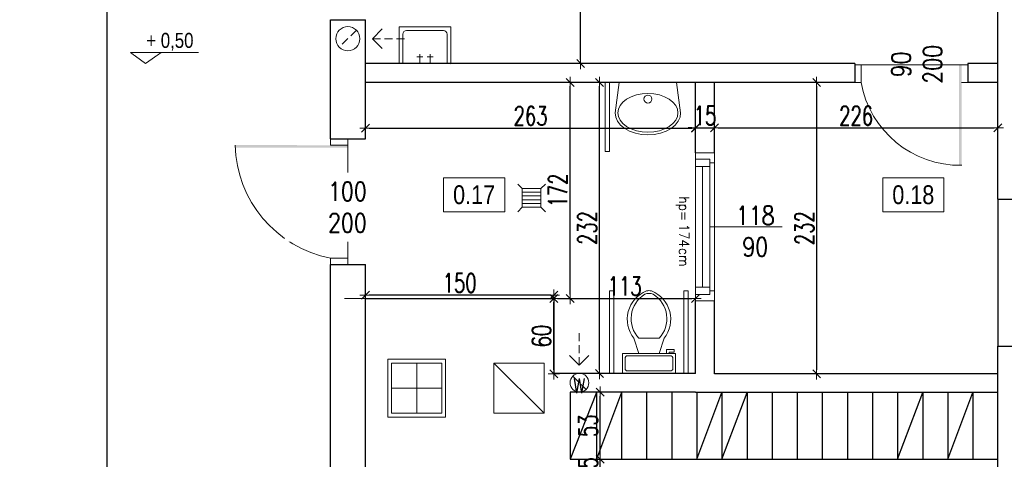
# Model space of a CAD drawing. Header units: millimetres. Extents: x 64838 to 107664, y -36848 to 0.
# Tile 66 of 109: x 80127 to 80911, y -29126 to -28775. Entities that reach past the tile are written whole.
import ezdxf

# ---------------------------------------------------------------- set-up
doc = ezdxf.new("R2010")
doc.units = ezdxf.units.MM
doc.linetypes.add('HIDDEN', pattern=[9.525, 6.35, -3.175])
doc.layers.get('Defpoints').update_dxf_attribs({"color": 30})
for name, color, linetype, lineweight in [('0.09', 22, 'Continuous', 9), ('J opisy', 7, 'Continuous', 9), ('J stolarka_okna', 144, 'Continuous', 0), ('J wymiary', 1, 'Continuous', 9), ('OPIS', 7, 'Continuous', 5), ('sciany', 252, 'Continuous', 30)]:
    doc.layers.add(name, color=color, linetype=linetype, lineweight=lineweight)
doc.styles.add('ADESK2', font='simplex', dxfattribs={"width": 0.7})
doc.styles.add('MtXpl_simplex_shx', font='simplex.shx')
doc.styles.get("Standard").update_dxf_attribs({"font": 'arial.ttf'})
doc.dimstyles.new('1-100', dxfattribs={"dimscale": 1.5, "dimtxt": 10, "dimasz": 2, "dimexe": 1, "dimexo": 1, "dimgap": 1.5, "dimtad": 1, "dimdec": 0, "dimrnd": 0.5, "dimdsep": 46, "dimtxsty": 'ADESK2', "dimblk": 'wymiar', "dimcen": -1, "dimdle": 5, "dimse1": 1, "dimse2": 1, "dimclrd": 256, "dimclre": 256, "dimclrt": 256, "dimadec": 0, "dimazin": 0, "dimtfac": 1, "dimtdec": 0, "dimtix": 1, "dimtmove": 0, "dimatfit": 3, "dimfxl": 20, "dimfxlon": 1, "dimtolj": 1, "dimtzin": 0, "dimarcsym": 0})

# ---------------------------------------------------------------- blocks, each defined once
blk = doc.blocks.new('wymiar')
for p, q in [((1.5, 0), (-1.5, 0)), ((1.06, 1.06), (-1.06, -1.06)), ((0, 1.5), (0, -1.5))]:
    blk.add_line(p, q)
blk = doc.blocks.new('*D940')
at = {"layer": 'Defpoints', "color": 0, "ltscale": 4}
for p in [(80402.12, -27838.48), (80573.55, -27838.48), (80402.12, -28810.48)]:
    blk.add_point(p, dxfattribs=at)
at = {"layer": 'J wymiary', "lineweight": -2}
blk.add_line((80573.55, -28807.48), (80573.55, -27841.48), dxfattribs=at)
at = {"layer": 'J wymiary', "lineweight": -2, "ltscale": 4, "xscale": 3, "yscale": 3, "zscale": 3}
for p, rotation in [((80573.55, -27838.48), 90), ((80573.55, -28810.48), 270)]:
    blk.add_blockref('wymiar', p, dxfattribs=dict(at, rotation=rotation))
at = {"layer": 'J wymiary', "ltscale": 4, "insert": (80563.8, -28324.48), "char_height": 15, "attachment_point": 5, "rotation": 90, "style": 'ADESK2'}
blk.add_mtext('\\A1;972', dxfattribs=at)
blk = doc.blocks.new('*D941')
at = {"layer": 'Defpoints', "color": 0, "ltscale": 4}
for p in [(80203.12, -28652.48), (80195.87, -29914.48), (80203.12, -29914.48)]:
    blk.add_point(p, dxfattribs=at)
at = {"layer": 'J wymiary', "lineweight": -2}
blk.add_line((80195.87, -28655.48), (80195.87, -29911.48), dxfattribs=at)
at = {"layer": 'J wymiary', "lineweight": -2, "ltscale": 4, "xscale": 3, "yscale": 3, "zscale": 3}
for p, rotation in [((80195.87, -28652.48), 90), ((80195.87, -29914.48), 270)]:
    blk.add_blockref('wymiar', p, dxfattribs=dict(at, rotation=rotation))
at = {"layer": 'J wymiary', "ltscale": 4, "insert": (80186.12, -29283.48), "char_height": 15, "attachment_point": 5, "rotation": 90, "style": 'ADESK2'}
blk.add_mtext('\\A1;1262', dxfattribs=at)
blk = doc.blocks.new('*D946')
at = {"layer": 'Defpoints', "color": 0, "ltscale": 4}
for p in [(80402.12, -28825.48), (80665.12, -28825.48), (80665.12, -28861.87)]:
    blk.add_point(p, dxfattribs=at)
at = {"layer": 'J wymiary', "lineweight": -2}
blk.add_line((80405.12, -28861.87), (80662.12, -28861.87), dxfattribs=at)
at = {"layer": 'J wymiary', "lineweight": -2, "ltscale": 4, "xscale": 3, "yscale": 3, "zscale": 3, "rotation": 180}
blk.add_blockref('wymiar', (80402.12, -28861.87), dxfattribs=at)
at = {"layer": 'J wymiary', "lineweight": -2, "ltscale": 4, "xscale": 3, "yscale": 3, "zscale": 3}
blk.add_blockref('wymiar', (80665.12, -28861.87), dxfattribs=at)
at = {"layer": 'J wymiary', "ltscale": 4, "insert": (80533.62, -28852.12), "char_height": 15, "attachment_point": 5, "style": 'ADESK2'}
blk.add_mtext('\\A1;263', dxfattribs=at)
blk = doc.blocks.new('*D947')
at = {"layer": 'Defpoints', "color": 0, "ltscale": 4}
for p in [(80565.12, -29125.48), (80589.21, -29125.48), (80565.12, -29140.48)]:
    blk.add_point(p, dxfattribs=at)
at = {"layer": 'J wymiary', "lineweight": -2}
for p, q in [((80589.21, -29122.48), (80589.21, -29119.48)), ((80589.21, -29140.48), (80589.21, -29125.48)), ((80589.21, -29143.48), (80589.21, -29146.48))]:
    blk.add_line(p, q, dxfattribs=at)
at = {"layer": 'J wymiary', "lineweight": -2, "ltscale": 4, "xscale": 3, "yscale": 3, "zscale": 3}
for p, rotation in [((80589.21, -29125.48), 270), ((80589.21, -29140.48), 90)]:
    blk.add_blockref('wymiar', p, dxfattribs=dict(at, rotation=rotation))
at = {"layer": 'J wymiary', "ltscale": 4, "insert": (80579.46, -29132.98), "char_height": 15, "attachment_point": 5, "rotation": 90, "style": 'ADESK2'}
blk.add_mtext('\\A1;15', dxfattribs=at)
blk = doc.blocks.new('*D948')
at = {"layer": 'Defpoints', "color": 0, "ltscale": 4}
for p in [(80586.12, -29072.27), (80589.21, -29072.27), (80586.12, -29125.48)]:
    blk.add_point(p, dxfattribs=at)
at = {"layer": 'J wymiary', "lineweight": -2}
blk.add_line((80589.21, -29122.48), (80589.21, -29075.27), dxfattribs=at)
at = {"layer": 'J wymiary', "lineweight": -2, "ltscale": 4, "xscale": 3, "yscale": 3, "zscale": 3}
for p, rotation in [((80589.21, -29072.27), 90), ((80589.21, -29125.48), 270)]:
    blk.add_blockref('wymiar', p, dxfattribs=dict(at, rotation=rotation))
at = {"layer": 'J wymiary', "ltscale": 4, "insert": (80579.46, -29098.88), "char_height": 15, "attachment_point": 5, "rotation": 90, "style": 'ADESK2'}
blk.add_mtext('\\A1;53', dxfattribs=at)
blk = doc.blocks.new('*D949')
at = {"layer": 'Defpoints', "color": 0, "ltscale": 4}
for p in [(80565.12, -28825.48), (80565.12, -28825.48), (80565.12, -28997.48)]:
    blk.add_point(p, dxfattribs=at)
at = {"layer": 'J wymiary', "lineweight": -2}
blk.add_line((80565.12, -28994.48), (80565.12, -28828.48), dxfattribs=at)
at = {"layer": 'J wymiary', "lineweight": -2, "ltscale": 4, "xscale": 3, "yscale": 3, "zscale": 3}
for p, rotation in [((80565.12, -28825.48), 90), ((80565.12, -28997.48), 270)]:
    blk.add_blockref('wymiar', p, dxfattribs=dict(at, rotation=rotation))
at = {"layer": 'J wymiary', "ltscale": 4, "insert": (80555.37, -28911.48), "char_height": 15, "attachment_point": 5, "rotation": 90, "style": 'ADESK2'}
blk.add_mtext('\\A1;172', dxfattribs=at)
blk = doc.blocks.new('*D950')
at = {"layer": 'Defpoints', "color": 0, "ltscale": 4}
for p in [(80588.54, -28825.48), (80588.54, -28825.48), (80588.54, -29057.27)]:
    blk.add_point(p, dxfattribs=at)
at = {"layer": 'J wymiary', "lineweight": -2}
blk.add_line((80588.54, -29054.27), (80588.54, -28828.48), dxfattribs=at)
at = {"layer": 'J wymiary', "lineweight": -2, "ltscale": 4, "xscale": 3, "yscale": 3, "zscale": 3}
for p, rotation in [((80588.54, -28825.48), 90), ((80588.54, -29057.27), 270)]:
    blk.add_blockref('wymiar', p, dxfattribs=dict(at, rotation=rotation))
at = {"layer": 'J wymiary', "ltscale": 4, "insert": (80578.79, -28941.38), "char_height": 15, "attachment_point": 5, "rotation": 90, "style": 'ADESK2'}
blk.add_mtext('\\A1;232', dxfattribs=at)
blk = doc.blocks.new('*D951')
at = {"layer": 'Defpoints', "color": 0, "ltscale": 4}
for p in [(80680.12, -28861.73), (80906.12, -28861.73), (80906.12, -28861.73)]:
    blk.add_point(p, dxfattribs=at)
at = {"layer": 'J wymiary', "lineweight": -2}
blk.add_line((80683.12, -28861.73), (80903.12, -28861.73), dxfattribs=at)
at = {"layer": 'J wymiary', "lineweight": -2, "ltscale": 4, "xscale": 3, "yscale": 3, "zscale": 3, "rotation": 180}
blk.add_blockref('wymiar', (80680.12, -28861.73), dxfattribs=at)
at = {"layer": 'J wymiary', "lineweight": -2, "ltscale": 4, "xscale": 3, "yscale": 3, "zscale": 3}
blk.add_blockref('wymiar', (80906.12, -28861.73), dxfattribs=at)
at = {"layer": 'J wymiary', "ltscale": 4, "insert": (80793.12, -28851.98), "char_height": 15, "attachment_point": 5, "style": 'ADESK2'}
blk.add_mtext('\\A1;226', dxfattribs=at)
blk = doc.blocks.new('*D952')
at = {"layer": 'Defpoints', "color": 0, "ltscale": 4}
for p in [(80748.46, -28825.48), (80749.46, -29057.48), (80761.62, -29057.48)]:
    blk.add_point(p, dxfattribs=at)
at = {"layer": 'J wymiary', "lineweight": -2}
blk.add_line((80761.62, -28828.48), (80761.62, -29054.48), dxfattribs=at)
at = {"layer": 'J wymiary', "lineweight": -2, "ltscale": 4, "xscale": 3, "yscale": 3, "zscale": 3}
for p, rotation in [((80761.62, -28825.48), 90), ((80761.62, -29057.48), 270)]:
    blk.add_blockref('wymiar', p, dxfattribs=dict(at, rotation=rotation))
at = {"layer": 'J wymiary', "ltscale": 4, "insert": (80751.87, -28941.48), "char_height": 15, "attachment_point": 5, "rotation": 90, "style": 'ADESK2'}
blk.add_mtext('\\A1;232', dxfattribs=at)
blk = doc.blocks.new('*D980')
at = {"layer": 'Defpoints', "color": 0, "ltscale": 4}
for p in [(80665.12, -28861.73), (80680.12, -28861.73), (80680.12, -28861.73)]:
    blk.add_point(p, dxfattribs=at)
at = {"layer": 'J wymiary', "lineweight": -2}
for p, q in [((80662.12, -28861.73), (80659.12, -28861.73)), ((80665.12, -28861.73), (80680.12, -28861.73)), ((80683.12, -28861.73), (80686.12, -28861.73))]:
    blk.add_line(p, q, dxfattribs=at)
at = {"layer": 'J wymiary', "lineweight": -2, "ltscale": 4, "xscale": 3, "yscale": 3, "zscale": 3}
blk.add_blockref('wymiar', (80665.12, -28861.73), dxfattribs=at)
at = {"layer": 'J wymiary', "lineweight": -2, "ltscale": 4, "xscale": 3, "yscale": 3, "zscale": 3, "rotation": 180}
blk.add_blockref('wymiar', (80680.12, -28861.73), dxfattribs=at)
at = {"layer": 'J wymiary', "ltscale": 4, "insert": (80672.62, -28851.98), "char_height": 15, "attachment_point": 5, "style": 'ADESK2'}
blk.add_mtext('\\A1;15', dxfattribs=at)
blk = doc.blocks.new('*D987')
at = {"layer": 'Defpoints', "color": 0, "ltscale": 4}
for p in [(80665.12, -28997.48), (80552.12, -29057.27), (80665.12, -29057.27)]:
    blk.add_point(p, dxfattribs=at)
at = {"layer": 'J wymiary', "lineweight": -2}
blk.add_line((80555.12, -28997.48), (80662.12, -28997.48), dxfattribs=at)
at = {"layer": 'J wymiary', "lineweight": -2, "ltscale": 4, "xscale": 3, "yscale": 3, "zscale": 3, "rotation": 180}
blk.add_blockref('wymiar', (80552.12, -28997.48), dxfattribs=at)
at = {"layer": 'J wymiary', "lineweight": -2, "ltscale": 4, "xscale": 3, "yscale": 3, "zscale": 3}
blk.add_blockref('wymiar', (80665.12, -28997.48), dxfattribs=at)
at = {"layer": 'J wymiary', "ltscale": 4, "insert": (80608.62, -28987.73), "char_height": 15, "attachment_point": 5, "style": 'ADESK2'}
blk.add_mtext('\\A1;113', dxfattribs=at)
blk = doc.blocks.new('*D988')
at = {"layer": 'Defpoints', "color": 0, "ltscale": 4}
for p in [(80552.12, -28997.48), (80552.12, -28997.48), (80552.12, -29057.48)]:
    blk.add_point(p, dxfattribs=at)
at = {"layer": 'J wymiary', "lineweight": -2}
blk.add_line((80552.12, -29054.48), (80552.12, -29000.48), dxfattribs=at)
at = {"layer": 'J wymiary', "lineweight": -2, "ltscale": 4, "xscale": 3, "yscale": 3, "zscale": 3}
for p, rotation in [((80552.12, -28997.48), 90), ((80552.12, -29057.48), 270)]:
    blk.add_blockref('wymiar', p, dxfattribs=dict(at, rotation=rotation))
at = {"layer": 'J wymiary', "ltscale": 4, "insert": (80542.37, -29027.48), "char_height": 15, "attachment_point": 5, "rotation": 90, "style": 'ADESK2'}
blk.add_mtext('\\A1;60', dxfattribs=at)
blk = doc.blocks.new('*D989')
at = {"layer": 'Defpoints', "color": 0, "ltscale": 4}
for p in [(80402.12, -28994.94), (80402.12, -28997.48), (80552.12, -28997.48)]:
    blk.add_point(p, dxfattribs=at)
at = {"layer": 'J wymiary', "lineweight": -2}
blk.add_line((80549.12, -28994.94), (80405.12, -28994.94), dxfattribs=at)
at = {"layer": 'J wymiary', "lineweight": -2, "ltscale": 4, "xscale": 3, "yscale": 3, "zscale": 3, "rotation": 180}
blk.add_blockref('wymiar', (80402.12, -28994.94), dxfattribs=at)
at = {"layer": 'J wymiary', "lineweight": -2, "ltscale": 4, "xscale": 3, "yscale": 3, "zscale": 3}
blk.add_blockref('wymiar', (80552.12, -28994.94), dxfattribs=at)
at = {"layer": 'J wymiary', "ltscale": 4, "insert": (80477.12, -28985.19), "char_height": 15, "attachment_point": 5, "style": 'ADESK2'}
blk.add_mtext('\\A1;150', dxfattribs=at)
blk = doc.blocks.new('LAV_FLAT_BACK-OVAL_49')
at = {"layer": 'J opisy', "color": 0, "linetype": 'Continuous'}
for p, q in [((-0.2181, 0.2314), (-0.2502, 0)), ((0.2181, 0.2314), (-0.2181, 0.2314)), ((-0.218, 0.2311), (-0.2181, 0.2311)), ((0.2181, 0.2311), (0.218, 0.2311)), ((0.2496, 0), (0.2181, 0.2314)), ((-0.2119, 0.0564), (-0.1907, 0.0819)), ((-0.1907, 0.0819), (-0.1622, 0.1042)), ((-0.1622, 0.1042), (-0.1274, 0.1226)), ((-0.1274, 0.1226), (-0.0878, 0.1362)), ((-0.0878, 0.1362), (-0.0447, 0.1446)), ((-0.0447, 0.1446), (0, 0.1474)), ((0, 0.1474), (0.0447, 0.1446)), ((0.0447, 0.1446), (0.0878, 0.1362)), ((0.0878, 0.1362), (0.1274, 0.1226)), ((0.1274, 0.1226), (0.1622, 0.1042)), ((0.1622, 0.1042), (0.1907, 0.0819)), ((0.1907, 0.0819), (0.2119, 0.0564)), ((-0.2293, 0), (-0.2249, 0.0288)), ((-0.2249, 0.0288), (-0.2119, 0.0564)), ((0.2119, 0.0564), (0.2249, 0.0288)), ((0.2249, 0.0288), (0.2288, 0)), ((0.2288, 0), (0.2249, -0.0288)), ((0.2454, -0.0329), (0.2496, 0)), ((-0.2502, 0), (-0.2454, -0.0329)), ((-0.2454, -0.0329), (-0.2311, -0.0645)), ((-0.2311, -0.0645), (-0.208, -0.0936)), ((-0.2249, -0.0288), (-0.2293, 0)), ((-0.2119, -0.0564), (-0.2249, -0.0288)), ((-0.1907, -0.0819), (-0.2119, -0.0564)), ((0.2119, -0.0564), (0.1907, -0.0819)), ((0.208, -0.0936), (0.2311, -0.0645)), ((0.2249, -0.0288), (0.2119, -0.0564)), ((0.2311, -0.0645), (0.2454, -0.0329)), ((-0.208, -0.0936), (-0.1769, -0.1191)), ((-0.1622, -0.1042), (-0.1907, -0.0819)), ((-0.1769, -0.1191), (-0.139, -0.1401)), ((-0.1274, -0.1226), (-0.1622, -0.1042)), ((-0.139, -0.1401), (-0.0957, -0.1556)), ((-0.0878, -0.1362), (-0.1274, -0.1226)), ((-0.0447, -0.1446), (-0.0878, -0.1362)), ((0, -0.1474), (-0.0447, -0.1446)), ((0.0447, -0.1446), (0, -0.1474)), ((0.0878, -0.1362), (0.0447, -0.1446)), ((0.1274, -0.1226), (0.0878, -0.1362)), ((0.0957, -0.1556), (0.139, -0.1401)), ((0.1622, -0.1042), (0.1274, -0.1226)), ((0.139, -0.1401), (0.1769, -0.1191)), ((0.1907, -0.0819), (0.1622, -0.1042)), ((0.1769, -0.1191), (0.208, -0.0936)), ((-0.0957, -0.1556), (-0.0488, -0.1652)), ((-0.0488, -0.1652), (0, -0.1685)), ((0, -0.1685), (0.0488, -0.1652)), ((0.0488, -0.1652), (0.0957, -0.1556))]:
    blk.add_line(p, q, dxfattribs=at)
blk.add_circle((0, 0.105), 0.03, dxfattribs=at)
blk = doc.blocks.new('Toaleta - góra')
for p, q in [((9.5, -6), (9.5, -2)), ((-10, -8.5), (-8, -8.5)), ((-10, -9.5), (-10, -8.5)), ((-7, -9.5), (-10, -9.5)), ((-8, -8.5), (-8, -8)), ((-7, -8), (-7, -9.5)), ((-4, -8), (-6, -14)), ((4, -8), (6, -14)), ((4, -14), (-4, -14))]:
    blk.add_line(p, q)
blk.add_lwpolyline([(10.5, -8), (10.5, 0), (-10.5, 0), (-10.5, -8)], close=True)
for points in [[(-9.5, -2), (-9.5, -6)], [(8.5, -1), (-8.5, -1)], [(-8.5, -7), (8.5, -7)]]:
    blk.add_lwpolyline(points)
for centre, radius, start, end in [((-8.62, -1.88), 0.884, 81.8699, 188.1301), ((8.62, -1.88), 0.884, 351.8699, 98.1301), ((-8.62, -6.12), 0.884, 171.8699, 278.1301), ((8.62, -6.12), 0.884, 261.8699, 8.1301), ((3.52, -21.58), 12.17, 141.4691, 247.9714), ((4.2, -21.82), 11.33, 136.3677, 238.9468), ((-3.52, -21.58), 12.17, 292.0284, 38.5307), ((-4.2, -21.82), 11.33, 301.053, 43.6321), ((0, -27.88), 4, 245.7318, 294.2682), ((0, -29), 4, 254.8605, 285.1395)]:
    blk.add_arc(centre, radius, start, end)
blk = doc.blocks.new('A$C55E74891')
at = {"layer": 'J opisy'}
for p, q in [((49.9, 35), (-0.1, 35)), ((-0.1, 35), (0.1, -35)), ((40, 30), (-0.1, 30)), ((50.1, -35), (49.9, 35)), ((45, -25), (45, 25)), ((-0.1, 7), (13.1, 7)), ((9.1, 3), (9.1, 11)), ((-0.1, -7), (13.1, -7)), ((9.1, -11), (9.1, -3)), ((0.1, -30), (40, -30)), ((0.1, -35), (50.1, -35))]:
    blk.add_line(p, q, dxfattribs=at)
for centre, start, end in [((40, 25), 0.1104, 89.8907), ((40, -25), 270, 0.1104)]:
    blk.add_arc(centre, 5, start, end, dxfattribs=at)
blk = doc.blocks.new('A$C518426B5')
at = {"layer": 'OPIS', "color": 251}
for p, q in [((0, 8.8), (11.93, 0)), ((0.02, 8.79), (54.19, 8.79)), ((11.93, 0), (24.54, 8.79))]:
    blk.add_line(p, q, dxfattribs=at)
blk = doc.blocks.new('*D1140')
at = {"layer": 'Defpoints', "color": 0, "ltscale": 4}
for p in [(80950.45, -27798.48), (78152.12, -31984.98), (82531.54, -31984.98)]:
    blk.add_point(p, dxfattribs=at)
at = {"layer": 'J wymiary', "lineweight": -2}
blk.add_line((82531.54, -27801.48), (82531.54, -31981.98), dxfattribs=at)
at = {"layer": 'J wymiary', "lineweight": -2, "ltscale": 4, "xscale": 3, "yscale": 3, "zscale": 3}
for p, rotation in [((82531.54, -27798.48), 90), ((82531.54, -31984.98), 270)]:
    blk.add_blockref('wymiar', p, dxfattribs=dict(at, rotation=rotation))
at = {"layer": 'J wymiary', "ltscale": 4, "insert": (82521.79, -29891.73), "char_height": 15, "attachment_point": 5, "rotation": 90, "style": 'ADESK2'}
blk.add_mtext('\\A1;4187', dxfattribs=at)
blk = doc.blocks.new('*D1158')
at = {"layer": 'Defpoints', "color": 0, "ltscale": 4}
for p in [(79989.12, -27377.34), (79989.12, -27465.56), (80959.12, -29138.8)]:
    blk.add_point(p, dxfattribs=at)
at = {"layer": 'J wymiary', "lineweight": -2}
blk.add_line((80956.12, -27377.34), (79992.12, -27377.34), dxfattribs=at)
at = {"layer": 'J wymiary', "lineweight": -2, "ltscale": 4, "xscale": 3, "yscale": 3, "zscale": 3, "rotation": 180}
blk.add_blockref('wymiar', (79989.12, -27377.34), dxfattribs=at)
at = {"layer": 'J wymiary', "lineweight": -2, "ltscale": 4, "xscale": 3, "yscale": 3, "zscale": 3}
blk.add_blockref('wymiar', (80959.12, -27377.34), dxfattribs=at)
at = {"layer": 'J wymiary', "ltscale": 4, "insert": (80474.12, -27367.59), "char_height": 15, "attachment_point": 5, "style": 'ADESK2'}
blk.add_mtext('\\A1;970', dxfattribs=at)
blk = doc.blocks.new('*D1187')
at = {"layer": 'Defpoints', "color": 0, "ltscale": 4}
for p in [(82232.12, -27104.18), (76142.12, -27497.5), (82232.12, -29537.48)]:
    blk.add_point(p, dxfattribs=at)
at = {"layer": 'J wymiary', "lineweight": -2, "ltscale": 4}
blk.add_line((76145.12, -27104.18), (82229.12, -27104.18), dxfattribs=at)
at = {"layer": 'J wymiary', "lineweight": -2, "ltscale": 4, "xscale": 3, "yscale": 3, "zscale": 3, "rotation": 180}
blk.add_blockref('wymiar', (76142.12, -27104.18), dxfattribs=at)
at = {"layer": 'J wymiary', "lineweight": -2, "ltscale": 4, "xscale": 3, "yscale": 3, "zscale": 3}
blk.add_blockref('wymiar', (82232.12, -27104.18), dxfattribs=at)
at = {"layer": 'J wymiary', "ltscale": 4, "insert": (79187.12, -27094.43), "char_height": 15, "attachment_point": 5, "style": 'ADESK2'}
blk.add_mtext('\\A1;6090', dxfattribs=at)

msp = doc.modelspace()

# ---------------------------------------------------------------- linework, layer by layer
at = {"layer": 'Defpoints'}
msp.add_line((80906.12, -28918.48), (80906.12, -29035.48), dxfattribs=at)
at = {"layer": 'J opisy', "linetype": 'HIDDEN'}
for p, q in [((80394.79, -28783.78), (80381.23, -28797.4)), ((80407.7, -28790.59), (80433.36, -28790.59)), ((80572.4, -29050.63), (80572.4, -29024.97)), ((80567.29, -29059.41), (80577.88, -29069.96))]:
    msp.add_line(p, q, dxfattribs=at)
at = {"layer": 'J opisy'}
for p, q in [((80407.7, -28790.59), (80415.49, -28782.83)), ((80837.12, -28786.47), (80837.12, -28836.47)), ((80407.7, -28790.59), (80415.49, -28798.35)), ((80523.36, -28906.36), (80526.89, -28909.9)), ((80541.89, -28909.9), (80545.43, -28906.36)), ((80526.89, -28909.9), (80541.89, -28909.9)), ((80526.89, -28924.9), (80526.89, -28909.9)), ((80526.89, -28912.9), (80541.89, -28912.9)), ((80541.89, -28909.9), (80541.89, -28924.9)), ((80363.12, -28920.48), (80413.12, -28920.48)), ((80526.89, -28915.9), (80541.89, -28915.9)), ((80526.89, -28918.9), (80541.89, -28918.9)), ((80526.89, -28921.9), (80541.89, -28921.9)), ((80523.36, -28928.44), (80526.89, -28924.9)), ((80541.89, -28924.9), (80526.89, -28924.9)), ((80541.89, -28924.9), (80545.43, -28928.44)), ((80572.4, -29050.63), (80564.64, -29042.84)), ((80572.4, -29050.63), (80580.16, -29042.84))]:
    msp.add_line(p, q, dxfattribs=at)
at = {"layer": 'J opisy', "linetype": 'Continuous', "lineweight": 9}
msp.add_line((80676.37, -28940.48), (80734, -28940.48), dxfattribs=at)
at = {"layer": 'J opisy'}
for centre, radius in [((80388.01, -28790.59), 9.61), ((80572.59, -29064.69), 7.48)]:
    msp.add_circle(centre, radius, dxfattribs=at)
at = {"layer": 'J stolarka_okna'}
for p, q in [((80792.12, -28825.48), (80792.12, -28811.48)), ((80792.12, -28811.48), (80797.12, -28811.48)), ((80797.12, -28811.48), (80797.12, -28825.48)), ((80877.12, -28811.48), (80882.12, -28811.48)), ((80882.12, -28811.48), (80882.12, -28825.48)), ((80797.12, -28825.48), (80792.12, -28825.48)), ((80882.12, -28825.48), (80877.12, -28825.48)), ((80388.12, -28870.48), (80374.12, -28870.48)), ((80374.12, -28870.48), (80374.12, -28875.48)), ((80388.12, -28875.48), (80388.12, -28870.48)), ((80374.12, -28875.48), (80388.12, -28875.48)), ((80388.12, -28875.48), (80388.12, -28965.48)), ((80388.12, -28965.48), (80374.12, -28965.48)), ((80374.12, -28965.48), (80374.12, -28970.48)), ((80388.12, -28970.48), (80388.12, -28965.48)), ((80374.12, -28970.48), (80388.12, -28970.48))]:
    msp.add_line(p, q, dxfattribs=at)
at = {"layer": 'J stolarka_okna', "linetype": 'Continuous', "lineweight": 9}
for p, q in [((80680.12, -28881.48), (80665.12, -28881.48)), ((80665.12, -28881.48), (80665.12, -28999.48)), ((80680.12, -28881.48), (80680.12, -28999.48)), ((80672.62, -28886.48), (80665.12, -28886.48)), ((80672.62, -28886.48), (80676.37, -28886.48)), ((80676.37, -28886.48), (80676.37, -28892.48)), ((80676.37, -28889.48), (80680.12, -28889.48)), ((80676.37, -28892.48), (80665.12, -28892.48)), ((80670.75, -28892.48), (80670.75, -28988.48)), ((80676.37, -28892.48), (80676.37, -28988.48)), ((80676.37, -28988.48), (80665.12, -28988.48)), ((80676.37, -28994.48), (80676.37, -28988.48)), ((80676.37, -28991.48), (80680.12, -28991.48)), ((80672.62, -28994.48), (80665.12, -28994.48)), ((80680.12, -28999.48), (80665.12, -28999.48)), ((80672.62, -28994.48), (80676.37, -28994.48))]:
    msp.add_line(p, q, dxfattribs=at)
at = {"layer": 'J stolarka_okna'}
msp.add_arc((80392.54, -28872.84), 94.45, 181.52307, 258.7568, dxfattribs=at)
for points in [[(80875.11, -28891.46), (80877.24, -28891.46), (80875.12, -28811.48), (80877.12, -28811.48)], [(80298.12, -28877.48), (80298.12, -28875.35), (80388.12, -28877.48), (80388.12, -28875.48)]]:
    msp.add_solid(points, dxfattribs=at)
at = {"layer": 'J wymiary', "ltscale": 4}
for p, q in [((80374.12, -28870.48), (80388.12, -28870.48)), ((80906.12, -28918.48), (80959.12, -28918.48)), ((80906.12, -28918.48), (80959.12, -28918.48)), ((80402.12, -28997.48), (80385.35, -28997.48))]:
    msp.add_line(p, q, dxfattribs=at)
at = {"layer": 'OPIS'}
for p, q in [((80593.04, -28825.48), (80593.04, -28880.48)), ((80596.54, -28880.48), (80596.54, -28825.48)), ((80593.04, -28880.48), (80593.04, -28876.98)), ((80593.04, -28880.48), (80596.54, -28880.48)), ((80600.07, -28991.55), (80596.57, -28991.55)), ((80596.57, -28991.55), (80596.57, -29057.27)), ((80600.07, -29057.27), (80600.07, -28991.55)), ((80659.21, -28991.55), (80655.71, -28991.55)), ((80655.71, -28991.55), (80655.71, -29057.27)), ((80659.21, -29057.27), (80659.21, -28991.55)), ((80419.87, -29045.98), (80465.87, -29045.98)), ((80419.87, -29091.98), (80419.87, -29045.98)), ((80465.87, -29045.98), (80465.87, -29091.98)), ((80422.87, -29048.98), (80462.87, -29048.98)), ((80422.87, -29088.98), (80422.87, -29048.98)), ((80442.87, -29088.98), (80442.87, -29048.98)), ((80462.87, -29048.98), (80462.87, -29088.98)), ((80504.37, -29048.98), (80544.37, -29048.98)), ((80504.37, -29088.98), (80504.37, -29048.98)), ((80504.37, -29048.98), (80544.37, -29088.98)), ((80544.37, -29048.98), (80544.37, -29088.98)), ((80422.87, -29068.98), (80462.87, -29068.98)), ((80465.87, -29091.98), (80419.87, -29091.98)), ((80462.87, -29088.98), (80422.87, -29088.98)), ((80544.37, -29088.98), (80504.37, -29088.98))]:
    msp.add_line(p, q, dxfattribs=at)
for points in [[(80512.99, -28928.44), (80464.24, -28928.44), (80464.24, -28901.56), (80512.99, -28901.56)], [(80863, -28928.44), (80814.25, -28928.44), (80814.25, -28901.56), (80863, -28901.56)]]:
    msp.add_lwpolyline(points, close=True, dxfattribs=at)
at = {"layer": 'sciany'}
for p, q in [((80906.12, -28918.48), (80906.12, -28675.48)), ((80374.12, -28870.48), (80374.12, -28775.48)), ((80374.12, -28775.48), (80402.12, -28775.48)), ((80402.12, -28870.48), (80402.12, -28775.48)), ((80792.12, -28810.48), (80402.12, -28810.48)), ((80792.12, -28810.48), (80792.12, -28825.48)), ((80906.12, -28810.48), (80882.12, -28810.48)), ((80882.12, -28810.48), (80882.12, -28825.48)), ((80792.12, -28825.48), (80402.12, -28825.48)), ((80665.12, -28881.48), (80665.12, -28825.48)), ((80680.12, -28881.48), (80680.12, -28825.48)), ((80906.12, -28825.48), (80882.12, -28825.48)), ((80374.12, -28870.48), (80402.12, -28870.48)), ((80906.12, -28918.48), (80959.12, -28918.48)), ((80374.12, -29140.48), (80374.12, -28970.48)), ((80374.12, -28970.48), (80402.12, -28970.48)), ((80402.12, -29140.48), (80402.12, -28970.48)), ((80402.12, -28997.48), (80552.12, -28997.48)), ((80552.12, -28997.48), (80552.12, -29057.48)), ((80665.12, -29057.27), (80665.12, -28999.48)), ((80680.12, -29057.48), (80680.12, -28999.48)), ((80906.12, -29193.48), (80906.12, -29035.48)), ((80906.12, -29035.48), (80959.12, -29035.48)), ((80665.12, -29057.27), (80552.12, -29057.27)), ((80906.12, -29057.48), (80680.12, -29057.48)), ((80665.12, -29072.27), (80565.12, -29072.27)), ((80565.12, -29072.27), (80565.12, -29125.48)), ((80586.12, -29072.48), (80565.12, -29125.48)), ((80586.12, -29072.48), (80586.12, -29125.48)), ((80606.12, -29072.48), (80586.12, -29125.48)), ((80606.12, -29072.48), (80606.12, -29125.48)), ((80626.12, -29072.48), (80626.12, -29125.48)), ((80646.12, -29072.48), (80646.12, -29125.48)), ((80665.12, -29072.48), (80665.12, -29072.27)), ((80906.12, -29072.48), (80665.12, -29072.48)), ((80666.12, -29072.48), (80666.12, -29125.48)), ((80666.12, -29125.48), (80686.12, -29072.48)), ((80686.12, -29072.48), (80686.12, -29125.48)), ((80686.12, -29125.48), (80706.12, -29072.48)), ((80706.12, -29072.48), (80706.12, -29125.48)), ((80726.12, -29072.48), (80726.12, -29125.48)), ((80746.12, -29072.48), (80746.12, -29125.48)), ((80766.12, -29072.48), (80766.12, -29125.48)), ((80786.12, -29072.48), (80786.12, -29125.48)), ((80806.12, -29072.48), (80806.12, -29125.48)), ((80826.12, -29072.48), (80826.12, -29125.48)), ((80826.12, -29125.48), (80846.12, -29072.48)), ((80846.12, -29072.48), (80846.12, -29125.48)), ((80866.12, -29072.48), (80866.12, -29125.48)), ((80866.12, -29125.48), (80886.12, -29072.48)), ((80886.12, -29072.48), (80886.12, -29125.48)), ((80565.12, -29125.48), (80906.12, -29125.48))]:
    msp.add_line(p, q, dxfattribs=at)

# ---------------------------------------------------------------- block references
at = {"layer": '0.09', "xscale": -0.5864741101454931, "yscale": 0.5864741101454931, "zscale": 0.5864741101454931, "rotation": 270}
msp.add_blockref('A$C55E74891', (80449.45, -28810.52), dxfattribs=at)
at = {"layer": 'J opisy', "extrusion": (0, 0, -1), "xscale": -1, "zscale": -1}
msp.add_blockref('A$C518426B5', (-80214.82, -28810.42), dxfattribs=at)
at = {"layer": 'J opisy'}
for name, p, xscale, yscale, zscale, rotation in [('LAV_FLAT_BACK-OVAL_49', (80627.13, -28849.68), 104.5439999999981, 104.5440000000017, 104.544, 359.999999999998), ('Toaleta - góra', (80628, -29057.27), 2, 2, 2, 180)]:
    msp.add_blockref(name, p, dxfattribs=dict(at, xscale=xscale, yscale=yscale, zscale=zscale, rotation=rotation))

# ---------------------------------------------------------------- texts
at = {"layer": 'J opisy', "style": 'MtXpl_simplex_shx', "width": 0.9}
for s, p in [('hp=', (80651.94, -28916.18)), ('174', (80651.94, -28938.12)), ('cm', (80651.94, -28957.32))]:
    msp.add_text(s, height=8, rotation=270, dxfattribs=at).set_placement(p)
at = {"layer": 'J opisy', "attachment_point": 5, "line_spacing_factor": 0.771429}
for s, insert, char_height, width in [('\\pxsm1;{\\Fsimplex|c238;\\W0.8;118\\Fsimplex|c0;\\P\\Fsimplex|c238;90}', (80712.68, -28943.91), 15, 30.2063), ('\\pxsm1;{\\Fsimplex|c238;\\W0.8;W}', (80572.24, -29067.19), 11.6109, 23.3815)]:
    msp.add_mtext(s, dxfattribs=dict(at, insert=insert, char_height=char_height, width=width))
at = {"layer": 'OPIS', "char_height": 15, "width": 48.75, "attachment_point": 5, "line_spacing_factor": 0.857143}
for s, insert in [('{\\fArial Narrow|b0|i0|c238|p34;0.17}', (80488.62, -28915)), ('{\\fArial Narrow|b0|i0|c238|p34;0.18}', (80838.63, -28915))]:
    msp.add_mtext(s, dxfattribs=dict(at, insert=insert))

# ---------------------------------------------------------------- dimensions: what is measured, and where the dimension line sits
at = {"layer": 'J wymiary'}
for base, p1, p2, picture, middle in [((80573.55, -27838.48), (80402.12, -28810.48), (80402.12, -27838.48), '*D940', (80563.8, -28324.48)), ((80195.87, -29914.48), (80203.12, -28652.48), (80203.12, -29914.48), '*D941', (80186.12, -29283.48)), ((80565.12, -28825.48), (80565.12, -28997.48), (80565.12, -28825.48), '*D949', (80555.37, -28911.48)), ((80588.54, -28825.48), (80588.54, -29057.27), (80588.54, -28825.48), '*D950', (80578.79, -28941.38)), ((80761.62, -29057.48), (80748.46, -28825.48), (80749.46, -29057.48), '*D952', (80751.87, -28941.48)), ((80552.12, -28997.48), (80552.12, -29057.48), (80552.12, -28997.48), '*D988', (80542.37, -29027.48)), ((80589.21, -29072.27), (80586.12, -29125.48), (80586.12, -29072.27), '*D948', (80579.46, -29098.88)), ((80589.21, -29125.48), (80565.12, -29140.48), (80565.12, -29125.48), '*D947', (80579.46, -29132.98))]:
    dim = msp.add_linear_dim(base=base, p1=p1, p2=p2, angle=90, dimstyle='1-100', dxfattribs=at)
    dim.commit()
    dim.dimension.update_dxf_attribs({"geometry": picture, "text_midpoint": middle})
for base, p1, p2, picture, middle in [((80665.12, -28861.87), (80402.12, -28825.48), (80665.12, -28825.48), '*D946', (80533.62, -28852.12)), ((80680.12, -28861.73), (80665.12, -28861.73), (80680.12, -28861.73), '*D980', (80672.62, -28851.98)), ((80402.12, -28994.94), (80552.12, -28997.48), (80402.12, -28997.48), '*D989', (80477.12, -28985.19)), ((80665.12, -28997.48), (80552.12, -29057.27), (80665.12, -29057.27), '*D987', (80608.62, -28987.73))]:
    dim = msp.add_linear_dim(base=base, p1=p1, p2=p2, dimstyle='1-100', dxfattribs=at)
    dim.commit()
    dim.dimension.update_dxf_attribs({"geometry": picture, "text_midpoint": middle})

# ---------------------------------------------------------------- next in the draw order: texts
at = {"layer": 'J opisy', "char_height": 15, "width": 85.2264, "attachment_point": 5, "line_spacing_factor": 0.771429, "bg_fill": 2}
for s, insert, rotation in [('\\pxsm1;{\\Fsimplex|c238;\\W0.8;90\\P200}', (80841.46, -28811.04), 90.00455), ('\\pxsm1;{\\Fsimplex|c238;\\W0.8;100\\P200}', (80387.69, -28924.81), 359.99545)]:
    msp.add_mtext(s, dxfattribs=dict(at, insert=insert, rotation=rotation))
at = {"layer": 'J opisy', "insert": (80246.19, -28793.07, 0), "char_height": 12, "width": 85.2264, "attachment_point": 5, "bg_fill": 2}
msp.add_mtext('{\\W0.8;+ 0,50}', dxfattribs=at)

# ---------------------------------------------------------------- next in the draw order: linework, layer by layer
at = {"layer": 'J stolarka_okna'}
msp.add_line((80877.12, -28811.48), (80797.12, -28811.48), dxfattribs=at)
msp.add_arc((80875.72, -28811.67), 79.8, 189.9627, 271.08542, dxfattribs=at)

# ---------------------------------------------------------------- next in the draw order: block references
at = {"layer": 'J opisy', "extrusion": (0, 0, -1), "xscale": -1, "zscale": -1}
msp.add_blockref('A$C518426B5', (-80214.82, -28810.42), dxfattribs=at)

# ---------------------------------------------------------------- next in the draw order: dimensions: what is measured, and where the dimension line sits
at = {"layer": 'J wymiary', "ltscale": 4}
dim = msp.add_linear_dim(base=(82232.12, -27104.18), p1=(76142.12, -27497.5), p2=(82232.12, -29537.48), dimstyle='1-100', override={"dimblk": 'wymiar', "dimtmove": 1}, dxfattribs=at)
dim.commit()
dim.dimension.update_dxf_attribs({"geometry": '*D1187', "text_midpoint": (79187.12, -27094.43)})
at = {"layer": 'J wymiary'}
dim = msp.add_linear_dim(base=(79989.12, -27377.34), p1=(80959.12, -29138.8), p2=(79989.12, -27465.56), dimstyle='1-100', override={"dimblk": 'wymiar'}, dxfattribs=at)
dim.commit()
dim.dimension.update_dxf_attribs({"geometry": '*D1158', "text_midpoint": (80474.12, -27367.59)})
dim = msp.add_linear_dim(base=(82531.53880552, -31984.97890319), p1=(80950.4472411, -27798.47890319), p2=(78152.12498107, -31984.97890319), angle=90, dimstyle='1-100', override={"dimblk": 'wymiar'}, dxfattribs=at)
dim.commit()
dim.dimension.update_dxf_attribs({"geometry": '*D1140', "text_midpoint": (82521.78880552, -29891.72890319)})
dim = msp.add_linear_dim(base=(80906.12, -28861.73), p1=(80680.12, -28861.73), p2=(80906.12, -28861.73), dimstyle='1-100', dxfattribs=at)
dim.commit()
dim.dimension.update_dxf_attribs({"geometry": '*D951', "text_midpoint": (80793.12, -28851.98)})

doc.saveas('drawing.dxf')
